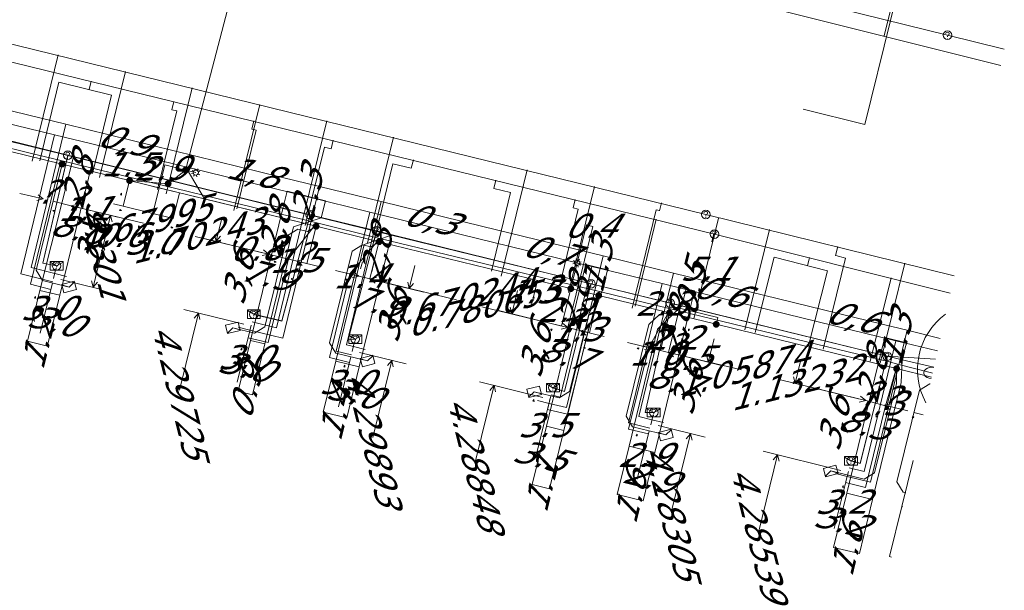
# Model space of a CAD drawing. Header units: metres. Extents: x 124576 to 133557, y 395865 to 402386.
# Tile 79 of 256: x 126226 to 126283, y 398270 to 398303. Entities that reach past the tile are written whole.
import ezdxf
from ezdxf.enums import TextEntityAlignment as Align

# ---------------------------------------------------------------- set-up
doc = ezdxf.new("R2010")
doc.units = ezdxf.units.M
doc.header["$MEASUREMENT"] = 0
for name, color, linetype, lineweight, true_color in [('LG_Datatransport_KPN_BV', 3, 'Continuous', 13, 0x00ff00), ('LG_Datatransport_Reggefiber_Operator_BV', 3, 'Continuous', 13, 0x00ff00), ('LG_Datatransport_Ziggo_BV', 3, 'Continuous', 13, 0x00ff00), ('LG_Laag_Spanning_Enexis_Netbeheer_BV', 7, 'Continuous', 13, 0x960000), ('LG_Riool_Vrij_Verval_Gemeente_Tilburg_Ruimtelijke_Uitvoering', 7, 'Continuous', 13, 0xca00a0), ('LG_unet-4_Brabant_Water', 5, 'Continuous', 13, 0x0000ff), ('LG_warmte_Ennatuurlijk_BV', 7, 'Continuous', 13, 0x008080), ('MV_Datatransport_lijn', 3, 'Continuous', 0, 0x00ff00), ('MV_warmte_lijn', 7, 'Continuous', 0, 0x008080)]:
    doc.layers.add(name, color=color, linetype=linetype, lineweight=lineweight, true_color=true_color)
for name, color, linetype, lineweight in [('LG_Datatransport_P_KPN_BV', 7, 'Continuous', 0), ('LG_Laag_Spanning_P_Enexis_Netbeheer_BV', 7, 'Continuous', 0), ('LG_Laag_Spanning_P_Gemeente_Tilburg_Ruimtelijke_Uitvoering', 7, 'Continuous', 0), ('LG_Riool_Vrij_Verval_P_Gemeente_Tilburg_Ruimtelijke_Uitvoering', 7, 'Continuous', 0), ('LG_unet-4_P_Brabant_Water', 7, 'Continuous', 0), ('MV_Datatransport', 7, 'Continuous', 0), ('MV_Laag_Spanning', 7, 'Continuous', 0), ('MV_Laag_Spanning_lijn', 7, 'Continuous', 0), ('MV_Laag_Spanning_pijl', 7, 'Continuous', 0), ('MV_warmte', 7, 'Continuous', 0)]:
    doc.layers.add(name, color=color, linetype=linetype, lineweight=lineweight)
doc.styles.add('Klic_Annotatie', font='verdanai.ttf', dxfattribs={"oblique": 20, "height": 1.4})

# ---------------------------------------------------------------- blocks, each defined once
blk = doc.blocks.new('Mof')
at = {"layer": 'LG_Laag_Spanning_P_Enexis_Netbeheer_BV'}
h = blk.add_hatch(color=256, dxfattribs=at)
edge = h.paths.add_edge_path()
edge.add_arc((0, 0), 2, 0, 360)
blk = doc.blocks.new('DeliveryPoint')
at = {"layer": 'LG_Laag_Spanning_P_Enexis_Netbeheer_BV', "flags": 128}
blk.add_lwpolyline([(-3.75, -2.5), (3.75, -2.5), (3.75, 2.5), (-3.75, 2.5), (-3.75, -2.5)], close=True, dxfattribs=at)
blk.add_lwpolyline([(-3.75, 2.5), (-3.75, 2.16), (0, 0), (3.75, 2.16)], dxfattribs=at)
blk = doc.blocks.new('Streetlight')
at = {"layer": 'LG_Laag_Spanning_P_Enexis_Netbeheer_BV'}
for p, q in [((-1.77, 1.77), (-1.06, 1.06)), ((0, 2.5), (0, 1.5)), ((1.77, 1.77), (1.06, 1.06)), ((-1.06, -1.06), (-1.77, -1.77)), ((0, -1.5), (0, -2.5)), ((1.06, -1.06), (1.77, -1.77))]:
    blk.add_line(p, q, dxfattribs=at)
at = {"layer": 'LG_Laag_Spanning_P_Enexis_Netbeheer_BV', "flags": 128}
for points in [[(-2.5, 0), (-1.5, 0)], [(1.5, 0), (2.5, 0)]]:
    blk.add_lwpolyline(points, dxfattribs=at)
at = {"layer": 'LG_Laag_Spanning_P_Enexis_Netbeheer_BV'}
blk.add_circle((0, 0), 1.5, dxfattribs=at)
blk = doc.blocks.new('m_pijl')
at = {"layer": 'MV_Laag_Spanning_pijl'}
blk.add_hatch(color=7, dxfattribs=at).paths.add_polyline_path([(-1, -0.33), (-1, 0), (-1, 0.33), (0, 0)])
at = {"layer": 'MV_Laag_Spanning_pijl', "flags": 128}
blk.add_lwpolyline([(-1, 0), (-1, 0.33), (0, 0), (-1, -0.33), (-1, 0)], close=True, dxfattribs=at)
blk = doc.blocks.new('Onbekend_2')
at = {"layer": 'LG_Riool_Vrij_Verval_P_Gemeente_Tilburg_Ruimtelijke_Uitvoering'}
blk.add_hatch(color=256, dxfattribs=at).paths.add_polyline_path([(-0.25, -1.07, -0.262633), (0.23, 0.15), (0.59, 0.47, 0.379827), (0.7, 1.26), (0.69, 1.26, 0.228508), (-0.03, 1.53), (-0.03, 1.52, 0.459053), (-0.82, 0.79), (-1.29, 0.85, -0.414214), (-0.08, 2, -0.243799), (1.09, 1.52, -0.379827), (0.9, 0.11), (0.54, -0.2, 0.262633), (0.23, -1.08), (-0.17, -1.07)])
blk.add_circle((0, 0), 2.5, dxfattribs=at)
at = {"layer": 'LG_Riool_Vrij_Verval_P_Gemeente_Tilburg_Ruimtelijke_Uitvoering', "extrusion": (0, 0, -1)}
blk.add_solid([(0.34, -2.06), (-0.21, -2.06), (0.34, -1.51), (-0.21, -1.51)], dxfattribs=at)
blk = doc.blocks.new('Onbekend_3')
at = {"layer": 'LG_Datatransport_P_KPN_BV'}
blk.add_hatch(color=256, dxfattribs=at).paths.add_polyline_path([(-0.25, -1.07, -0.262633), (0.23, 0.15), (0.59, 0.47, 0.379827), (0.7, 1.26), (0.69, 1.26, 0.228508), (-0.03, 1.53), (-0.03, 1.52, 0.459053), (-0.82, 0.79), (-1.29, 0.85, -0.414214), (-0.08, 2, -0.243799), (1.09, 1.52, -0.379827), (0.9, 0.11), (0.54, -0.2, 0.262633), (0.23, -1.08), (-0.17, -1.07)])
blk.add_circle((0, 0), 2.5, dxfattribs=at)
at = {"layer": 'LG_Datatransport_P_KPN_BV', "extrusion": (0, 0, -1)}
blk.add_solid([(0.34, -2.06), (-0.21, -2.06), (0.34, -1.51), (-0.21, -1.51)], dxfattribs=at)
blk = doc.blocks.new('PuntVanLevering_1')
at = {"layer": 'LG_Datatransport_P_KPN_BV', "flags": 128}
blk.add_lwpolyline([(-3.75, -2.5), (3.75, -2.5), (3.75, 2.5), (-3.75, 2.5), (-3.75, -2.5)], close=True, dxfattribs=at)
blk.add_lwpolyline([(-3.75, 2.5), (-3.75, 2.16), (0, 0), (3.75, 2.16)], dxfattribs=at)

msp = doc.modelspace()

# ---------------------------------------------------------------- linework, layer by layer
at = {"layer": 'LG_Datatransport_KPN_BV'}
for p, q in [((126225.23, 398296.12), (126228.88, 398295.21)), ((126228.88, 398295.21), (126242.98, 398291.75)), ((126242.98, 398291.75), (126246.84, 398290.81)), ((126246.84, 398290.81), (126247.67, 398290.61)), ((126247.67, 398290.61), (126259.32, 398287.74)), ((126259.32, 398287.74), (126261.34, 398287.25)), ((126261.34, 398287.25), (126263.92, 398286.61)), ((126263.92, 398286.61), (126276.55, 398283.52)), ((126276.55, 398283.52), (126279.366, 398283.351))]:
    msp.add_line(p, q, dxfattribs=at)
at = {"layer": 'LG_Datatransport_KPN_BV', "flags": 128}
for points in [[(126228.88, 398295.21), (126227.42, 398288.94), (126228.23, 398288.78)], [(126242.98, 398291.75), (126241.34, 398285.57), (126239.7, 398285.96)], [(126246.84, 398290.81), (126245.2, 398284.48), (126245.6, 398284.52)], [(126259.32, 398287.74), (126257.78, 398281.48), (126257.1, 398281.7)], [(126263.92, 398286.61), (126262.47, 398280.25), (126262.97, 398280.26)], [(126276.55, 398283.52), (126274.98, 398277.3), (126274.45, 398277.45)]]:
    msp.add_lwpolyline(points, dxfattribs=at)
at = {"layer": 'LG_Datatransport_Reggefiber_Operator_BV'}
for p, q in [((126225.226, 398296.117), (126228.877, 398295.207)), ((126228.877, 398295.207), (126242.977, 398291.751)), ((126242.977, 398291.751), (126246.837, 398290.809)), ((126263.923, 398286.612), (126276.555, 398283.521)), ((126276.555, 398283.521), (126279.366, 398283.351))]:
    msp.add_line(p, q, dxfattribs=at)
at = {"layer": 'LG_Datatransport_Reggefiber_Operator_BV', "flags": 128}
for points in [[(126228.227, 398288.777), (126227.424, 398288.936), (126228.877, 398295.207)], [(126239.705, 398285.964), (126241.336, 398285.574), (126242.977, 398291.751)], [(126245.603, 398284.522), (126245.197, 398284.476), (126246.837, 398290.809)], [(126246.837, 398290.809), (126247.673, 398290.606), (126259.32, 398287.741)], [(126257.104, 398281.696), (126257.778, 398281.481), (126259.32, 398287.741)], [(126259.32, 398287.741), (126261.336, 398287.253), (126263.923, 398286.612)], [(126263.923, 398286.612), (126262.471, 398280.249), (126262.969, 398280.256)], [(126274.445, 398277.449), (126274.979, 398277.296), (126276.555, 398283.521)]]:
    msp.add_lwpolyline(points, dxfattribs=at)
at = {"layer": 'LG_Datatransport_Ziggo_BV'}
for p, q in [((126229.203, 398295.112), (126224.784, 398296.196)), ((126243.625, 398291.574), (126229.203, 398295.112)), ((126247.704, 398290.573), (126243.625, 398291.574)), ((126260.04, 398287.558), (126247.704, 398290.573)), ((126264.607, 398286.446), (126260.04, 398287.558)), ((126277.432, 398283.325), (126264.607, 398286.446)), ((126279.261, 398282.88), (126277.432, 398283.325))]:
    msp.add_line(p, q, dxfattribs=at)
at = {"layer": 'LG_Datatransport_Ziggo_BV', "flags": 128}
for points in [[(126174.826, 398306.978), (126175.174, 398308.39), (126207.788, 398300.365), (126212.158, 398299.294), (126224.784, 398296.196), (126229.203, 398295.112), (126243.625, 398291.574), (126247.704, 398290.573), (126260.04, 398287.558), (126264.607, 398286.446), (126277.432, 398283.325), (126279.261, 398282.88)], [(126263.039, 398277.925), (126261.533, 398278.293), (126263.196, 398285.093), (126264.607, 398286.446), (126260.04, 398287.558), (126247.704, 398290.573), (126243.625, 398291.574), (126229.203, 398295.112), (126224.784, 398296.196), (126212.158, 398299.294), (126207.788, 398300.365), (126175.174, 398308.39), (126174.826, 398306.978)], [(126174.826, 398306.978), (126175.174, 398308.39), (126207.788, 398300.365), (126212.158, 398299.294), (126224.784, 398296.196), (126229.203, 398295.112), (126243.625, 398291.574), (126247.704, 398290.573), (126260.04, 398287.558), (126259.2, 398285.171), (126257.744, 398279.213), (126256.724, 398279.462)], [(126174.826, 398306.978), (126175.174, 398308.39), (126207.788, 398300.365), (126212.158, 398299.294), (126224.784, 398296.196), (126229.203, 398295.112), (126243.625, 398291.574), (126247.704, 398290.573), (126246.131, 398290.031), (126244.469, 398283.231), (126245.829, 398282.899)], [(126174.826, 398306.978), (126175.174, 398308.39), (126207.788, 398300.365), (126212.158, 398299.294), (126224.784, 398296.196), (126229.203, 398295.112), (126243.625, 398291.574), (126247.704, 398290.573), (126260.04, 398287.558), (126264.607, 398286.446), (126277.432, 398283.325), (126279.261, 398282.88)], [(126174.826, 398306.978), (126175.174, 398308.39), (126207.788, 398300.365), (126212.158, 398299.294), (126224.784, 398296.196), (126229.203, 398295.112), (126227.254, 398287.352), (126228.42, 398287.067)], [(126174.826, 398306.978), (126175.174, 398308.39), (126207.788, 398300.365), (126212.158, 398299.294), (126224.784, 398296.196), (126229.203, 398295.112), (126243.625, 398291.574), (126247.704, 398290.573), (126260.04, 398287.558), (126264.607, 398286.446), (126277.432, 398283.325), (126279.261, 398282.88)], [(126174.826, 398306.978), (126175.174, 398308.39), (126207.788, 398300.365), (126212.158, 398299.294), (126224.784, 398296.196), (126229.203, 398295.112), (126243.625, 398291.574), (126247.704, 398290.573), (126260.04, 398287.558), (126264.607, 398286.446), (126277.432, 398283.325), (126279.261, 398282.88)], [(126239.516, 398284.448), (126240.345, 398284.245), (126242.013, 398291.043), (126243.625, 398291.574), (126229.203, 398295.112), (126224.784, 398296.196), (126212.158, 398299.294), (126207.788, 398300.365), (126175.174, 398308.39), (126174.826, 398306.978)], [(126174.826, 398306.978), (126175.174, 398308.39), (126207.788, 398300.365), (126212.158, 398299.294), (126224.784, 398296.196), (126229.203, 398295.112), (126243.625, 398291.574), (126247.704, 398290.573), (126260.04, 398287.558), (126264.607, 398286.446), (126277.432, 398283.325), (126277.367, 398282.001), (126275.705, 398275.201), (126274.199, 398275.569)], [(126229.203, 398295.112), (126227.254, 398287.352), (126228.42, 398287.067)], [(126239.516, 398284.448), (126240.345, 398284.245), (126242.013, 398291.043), (126243.625, 398291.574)], [(126247.704, 398290.573), (126246.131, 398290.031), (126244.469, 398283.231), (126245.829, 398282.899)], [(126260.04, 398287.558), (126259.2, 398285.171), (126257.744, 398279.213), (126256.724, 398279.462)], [(126263.039, 398277.925), (126261.533, 398278.293), (126263.196, 398285.093), (126264.607, 398286.446)], [(126277.432, 398283.325), (126277.367, 398282.001), (126275.705, 398275.201), (126274.199, 398275.569)], [(126278.058, 398277.458), (126277.407, 398274.79), (126277.462, 398274.776)], [(126278.058, 398277.458), (126277.407, 398274.79), (126277.462, 398274.776)]]:
    msp.add_lwpolyline(points, dxfattribs=at)
at = {"layer": 'LG_Laag_Spanning_Enexis_Netbeheer_BV'}
for p, q in [((126235.725, 398294.351), (126236.328, 398294.203)), ((126235.764, 398294.477), (126236.842, 398292.669)), ((126234.716, 398293.559), (126232.474, 398293.738)), ((126234.716, 398293.559), (126232.474, 398293.738)), ((126234.716, 398293.559), (126232.474, 398293.738)), ((126258.146, 398287.456), (126258.513, 398288.954))]:
    msp.add_line(p, q, dxfattribs=at)
at = {"layer": 'LG_Laag_Spanning_Enexis_Netbeheer_BV', "flags": 128}
for points in [[(126234.716, 398293.559), (126235.725, 398294.351), (126235.764, 398294.477), (126240.789, 398313.688), (126242.102, 398317.46), (126244.899, 398329.654), (126246.68, 398337.73), (126246.766, 398338.121), (126246.83, 398338.41), (126247.303, 398340.553), (126247.427, 398340.837), (126247.649, 398341.053), (126247.941, 398341.169), (126248.256, 398341.162), (126251.706, 398340.401)], [(126234.716, 398293.559), (126235.725, 398294.351), (126235.764, 398294.477), (126240.789, 398313.688), (126242.102, 398317.46), (126244.899, 398329.654), (126246.68, 398337.73), (126246.766, 398338.121), (126246.83, 398338.41), (126247.303, 398340.553), (126247.427, 398340.837), (126247.649, 398341.053), (126247.941, 398341.169), (126248.256, 398341.162), (126251.706, 398340.401)], [(126251.706, 398340.401), (126248.256, 398341.162), (126247.941, 398341.169), (126247.649, 398341.053), (126247.427, 398340.837), (126247.303, 398340.553), (126246.83, 398338.41), (126246.766, 398338.121), (126246.68, 398337.73), (126244.899, 398329.654), (126242.102, 398317.46), (126240.789, 398313.688), (126235.764, 398294.477), (126236.842, 398292.669), (126243.328, 398291.082), (126246.993, 398290.185), (126258.129, 398287.46), (126258.146, 398287.456), (126259.769, 398287.058), (126263.887, 398286.047), (126266.605, 398285.38), (126277.1, 398282.805), (126279.134, 398282.306)], [(126279.134, 398282.306), (126277.1, 398282.805), (126266.605, 398285.38), (126263.887, 398286.047), (126259.769, 398287.058), (126258.146, 398287.456), (126258.129, 398287.46), (126246.993, 398290.185), (126243.328, 398291.082), (126236.842, 398292.669), (126235.764, 398294.477), (126240.789, 398313.688), (126242.102, 398317.46), (126244.899, 398329.654), (126246.68, 398337.73), (126246.766, 398338.121), (126246.83, 398338.41), (126247.303, 398340.553), (126247.427, 398340.837), (126247.649, 398341.053), (126247.941, 398341.169), (126248.256, 398341.162), (126251.706, 398340.401)], [(126235.764, 398294.477), (126240.789, 398313.688), (126242.102, 398317.46)], [(126196.545, 398302.53), (126197.134, 398302.386), (126207.54, 398299.84), (126211.454, 398298.882), (126212.62, 398298.596), (126224.503, 398295.688), (126228.546, 398294.699), (126232.474, 398293.738)], [(126196.545, 398302.53), (126197.134, 398302.386), (126207.54, 398299.84), (126211.454, 398298.882), (126212.62, 398298.596), (126224.503, 398295.688), (126228.546, 398294.699), (126232.474, 398293.738)], [(126196.545, 398302.53), (126197.134, 398302.386), (126207.54, 398299.84), (126211.454, 398298.882), (126212.62, 398298.596), (126224.503, 398295.688), (126228.546, 398294.699), (126232.474, 398293.738)], [(126228.546, 398294.699), (126227.035, 398288.534), (126227.401, 398287.93), (126228.956, 398287.549)], [(126235.764, 398294.477), (126235.725, 398294.351), (126234.716, 398293.559)], [(126279.134, 398282.306), (126277.1, 398282.805), (126266.605, 398285.38), (126263.887, 398286.047), (126259.769, 398287.058), (126258.146, 398287.456), (126258.129, 398287.46), (126246.993, 398290.185), (126243.328, 398291.082), (126233.552, 398293.474), (126233.021, 398293.605), (126232.757, 398293.669), (126232.474, 398293.738)], [(126279.134, 398282.306), (126277.1, 398282.805), (126266.605, 398285.38), (126263.887, 398286.047), (126259.769, 398287.058), (126258.146, 398287.456), (126258.129, 398287.46), (126246.993, 398290.185), (126243.328, 398291.082), (126233.552, 398293.474), (126233.021, 398293.605), (126232.757, 398293.669), (126232.474, 398293.738)], [(126232.474, 398293.738), (126232.757, 398293.669), (126233.021, 398293.605), (126233.552, 398293.474), (126233.928, 398293.382), (126236.842, 398292.669)], [(126279.134, 398282.306), (126277.1, 398282.805), (126266.605, 398285.38), (126263.887, 398286.047), (126259.769, 398287.058), (126258.146, 398287.456), (126258.129, 398287.46), (126246.993, 398290.185), (126243.328, 398291.082), (126236.842, 398292.669)], [(126243.328, 398291.082), (126242.833, 398290.781), (126242.259, 398290.922), (126241.655, 398290.555), (126240.348, 398285.229), (126239.743, 398284.862), (126238.481, 398285.172)], [(126246.993, 398290.185), (126246.504, 398289.888), (126246.022, 398290.006), (126245.417, 398289.64), (126244.109, 398284.306), (126244.475, 398283.701), (126246.321, 398283.248)], [(126259.769, 398287.058), (126259.611, 398286.848), (126259.189, 398285.964), (126258.076, 398281.465), (126257.471, 398281.099), (126256.015, 398281.46)], [(126263.887, 398286.047), (126263.303, 398285.947), (126262.691, 398285.376), (126261.368, 398280.032), (126261.733, 398279.426), (126263.674, 398278.946)], [(126277.1, 398282.805), (126277.092, 398281.936), (126275.816, 398276.743), (126275.211, 398276.377), (126273.269, 398276.854)], [(126279.048, 398281.917), (126279.03, 398281.921), (126278.425, 398281.555), (126277.113, 398276.218), (126277.479, 398275.614), (126277.64, 398275.575)]]:
    msp.add_lwpolyline(points, dxfattribs=at)
at = {"layer": 'LG_Laag_Spanning_P_Gemeente_Tilburg_Ruimtelijke_Uitvoering'}
msp.add_arc((126282.314, 398282.745), 4, 126.2739, 208.6921, dxfattribs=at)
at = {"layer": 'LG_Riool_Vrij_Verval_Gemeente_Tilburg_Ruimtelijke_Uitvoering'}
for p, q in [((126238.91, 398312.38), (126280.06, 398302.19)), ((126276.378, 398302.151), (126277.949, 398308.458)), ((126214.2, 398304.47), (126266, 398291.77)), ((126268.97, 398303.97), (126283.159, 398300.437)), ((126276.743, 398303.041), (126276.863, 398303.527)), ((126215.57, 398303.07), (126266.5, 398290.63)), ((126275.251, 398297.001), (126276.743, 398303.041)), ((126280.06, 398302.19), (126283.367, 398301.373)), ((126228.326, 398301.042), (126226.813, 398294.875)), ((126232.24, 398300.083), (126230.727, 398293.916)), ((126228.368, 398299.461), (126227.253, 398294.895)), ((126228.368, 398299.461), (126231.428, 398298.714)), ((126230.235, 398299.519), (126230.117, 398299.034)), ((126236.125, 398299.13), (126234.612, 398292.963)), ((126231.428, 398298.714), (126230.313, 398294.148)), ((126235.044, 398298.345), (126234.925, 398297.859)), ((126240.058, 398298.166), (126238.546, 398291.998)), ((126235.216, 398297.788), (126234.102, 398293.222)), ((126234.925, 398297.859), (126235.216, 398297.788)), ((126275.251, 398297.001), (126271.672, 398297.885)), ((126239.707, 398297.206), (126239.588, 398296.721)), ((126243.943, 398297.214), (126242.431, 398291.046)), ((126239.831, 398296.661), (126238.716, 398292.096)), ((126239.831, 398296.661), (126239.588, 398296.721)), ((126244.321, 398296.08), (126244.203, 398295.594)), ((126247.828, 398296.261), (126246.316, 398290.094)), ((126243.814, 398295.688), (126242.699, 398291.123)), ((126244.203, 398295.594), (126243.814, 398295.688)), ((126248.984, 398294.941), (126248.865, 398294.455)), ((126247.797, 398294.716), (126246.682, 398290.15)), ((126248.865, 398294.455), (126247.797, 398294.716)), ((126255.598, 398294.356), (126254.086, 398288.189)), ((126253.793, 398293.766), (126253.674, 398293.281)), ((126254.646, 398293.043), (126253.53, 398288.477)), ((126254.646, 398293.043), (126253.674, 398293.281)), ((126259.531, 398293.391), (126258.019, 398287.224)), ((126258.407, 398292.639), (126258.288, 398292.154)), ((126263.416, 398292.439), (126263.306, 398291.988)), ((126258.58, 398292.082), (126257.465, 398287.516)), ((126258.58, 398292.082), (126258.288, 398292.154)), ((126263.112, 398292.036), (126261.71, 398286.319)), ((126263.3, 398291.99), (126263.112, 398292.036)), ((126263.3, 398291.99), (126263.306, 398291.988)), ((126263.119, 398291.489), (126263, 398291.003)), ((126266, 398291.77), (126280.443, 398288.203)), ((126263, 398291.003), (126261.885, 398286.437)), ((126269.701, 398290.891), (126268.261, 398285.066)), ((126266.47, 398290.67), (126266.352, 398290.184)), ((126266.5, 398290.63), (126280.219, 398287.191)), ((126273.681, 398289.907), (126273.551, 398289.381)), ((126269.974, 398289.276), (126268.88, 398284.911)), ((126273.078, 398288.497), (126269.974, 398289.276)), ((126272.036, 398289.274), (126271.914, 398288.789)), ((126274.134, 398289.237), (126272.824, 398283.938)), ((126273.56, 398289.379), (126273.551, 398289.381)), ((126273.56, 398289.379), (126274.134, 398289.237)), ((126273.078, 398288.497), (126271.984, 398284.133)), ((126277.574, 398288.945), (126276.135, 398283.12)), ((126276.789, 398288.082), (126276.667, 398287.597)), ((126276.667, 398287.597), (126275.572, 398283.232))]:
    msp.add_line(p, q, dxfattribs=at)
at = {"layer": 'LG_unet-4_Brabant_Water', "flags": 128}
for points in [[(126279.13, 398282.56), (126277.16, 398283.07), (126276.68, 398283.19), (126263.94, 398286.28), (126259.81, 398287.28), (126251.46, 398289.31), (126247.04, 398290.38), (126243.37, 398291.28), (126228.48, 398294.9), (126226.77, 398295.31), (126224.56, 398295.85), (126211.51, 398299.03), (126207.58, 398299.98), (126201.17, 398301.54)], [(126228.48, 398294.9), (126227.9, 398292.56), (126226.71, 398287.71), (126227.89, 398287.41)], [(126243.37, 398291.28), (126241.72, 398289.18), (126240.53, 398284.32), (126239.37, 398284.6)], [(126247.04, 398290.38), (126245.29, 398288.31), (126244.1, 398283.45), (126245.27, 398283.17)], [(126259.81, 398287.28), (126259.13, 398284.91), (126257.95, 398280.15), (126256.79, 398280.42)], [(126263.94, 398286.28), (126262.68, 398284.03), (126261.5, 398279.28), (126262.66, 398279.01)], [(126277.16, 398283.07), (126276.46, 398280.64), (126275.29, 398275.89), (126274.13, 398276.18)], [(126279.13, 398282.56), (126279.187, 398282.546)]]:
    msp.add_lwpolyline(points, dxfattribs=at)
at = {"layer": 'LG_unet-4_P_Brabant_Water'}
msp.add_ellipse((126279.13, 398282.56), major_axis=(0.445, 0), ratio=0.727642, start_param=1.275958, end_param=4.686914, dxfattribs=at)
at = {"layer": 'LG_warmte_Ennatuurlijk_BV'}
for p, q in [((126228.048, 398288.047), (126228.191, 398288.63)), ((126228.799, 398288.171), (126228.119, 398288.339)), ((126238.799, 398285.21), (126239.479, 398285.044)), ((126239.55, 398285.335), (126239.407, 398284.752)), ((126245.425, 398283.794), (126245.568, 398284.377)), ((126246.176, 398283.918), (126245.496, 398284.086)), ((126256.95, 398281.077), (126256.807, 398280.494)), ((126256.199, 398280.952), (126256.879, 398280.785)), ((126262.792, 398279.544), (126262.935, 398280.127)), ((126263.543, 398279.668), (126262.864, 398279.835)), ((126273.542, 398276.707), (126274.222, 398276.541)), ((126274.293, 398276.832), (126274.15, 398276.249))]:
    msp.add_line(p, q, dxfattribs=at)
at = {"layer": 'LG_warmte_Ennatuurlijk_BV', "flags": 128}
for points in [[(126166.905, 398298.34), (126167.4, 398300.364), (126168.588, 398305.221), (126170.091, 398311.364), (126192.789, 398305.811), (126194.748, 398305.331), (126206.404, 398302.48), (126207.778, 398302.144), (126211.372, 398301.264), (126218.06, 398299.628), (126225.748, 398297.747), (126228.759, 398297.01), (126241.373, 398293.924), (126243.524, 398293.398), (126247.118, 398292.519), (126253.029, 398291.073), (126260.037, 398289.358), (126264.116, 398288.36), (126276.341, 398285.369), (126277.715, 398285.033), (126279.635, 398284.563)], [(126167.562, 398297.871), (126167.633, 398298.162), (126168.248, 398300.675), (126169.436, 398305.532), (126170.641, 398310.458), (126192.611, 398305.083), (126195.304, 398304.424), (126207.116, 398301.534), (126210.71, 398300.654), (126218.616, 398298.72), (126225.086, 398297.137), (126228.097, 398296.4), (126230.273, 398295.868), (126242.862, 398292.789), (126246.456, 398291.909), (126253.585, 398290.165), (126259.375, 398288.748), (126263.454, 398287.75), (126265.241, 398287.313), (126277.053, 398284.423), (126279.473, 398283.831)], [(126228.759, 398297.01), (126226.742, 398288.676), (126228.119, 398288.339)], [(126228.097, 398296.4), (126226.139, 398288.308), (126228.001, 398287.853)], [(126243.524, 398293.398), (126241.389, 398284.576), (126239.479, 398285.044)], [(126242.862, 398292.789), (126241.021, 398285.181), (126239.598, 398285.529)], [(126247.118, 398292.519), (126245.101, 398284.183), (126245.496, 398284.086)], [(126246.456, 398291.909), (126244.497, 398283.815), (126245.378, 398283.6)], [(126260.037, 398289.358), (126257.902, 398280.535), (126256.879, 398280.785)], [(126259.375, 398288.748), (126257.534, 398281.14), (126256.998, 398281.271)], [(126264.116, 398288.36), (126262.099, 398280.022), (126262.864, 398279.835)], [(126263.454, 398287.75), (126261.496, 398279.655), (126262.745, 398279.35)], [(126277.715, 398285.033), (126275.58, 398276.208), (126274.222, 398276.541)], [(126277.053, 398284.423), (126275.212, 398276.813), (126274.341, 398277.026)]]:
    msp.add_lwpolyline(points, dxfattribs=at)
at = {"layer": 'MV_Datatransport_lijn'}
for p, q in [((126230.32, 398294.838), (126228.42, 398287.067)), ((126243.868, 398292.569), (126241.634, 398293.115)), ((126241.391, 398292.122), (126239.516, 398284.448)), ((126247.704, 398290.573), (126245.829, 398282.899)), ((126260.284, 398288.556), (126259.021, 398288.865)), ((126258.777, 398287.865), (126256.724, 398279.462)), ((126264.849, 398287.44), (126265.335, 398287.321)), ((126228.42, 398287.067), (126227.708, 398284.153)), ((126265.093, 398286.328), (126263.039, 398277.925)), ((126239.516, 398284.448), (126238.792, 398281.485)), ((126277.672, 398284.304), (126276.409, 398284.613)), ((126226.535, 398284.403), (126227.698, 398284.109)), ((126276.169, 398283.632), (126274.199, 398275.569)), ((126245.829, 398282.899), (126245.105, 398279.936)), ((126239.618, 398281.282), (126238.793, 398281.485)), ((126243.745, 398280.27), (126245.105, 398279.936)), ((126256.724, 398279.462), (126255.894, 398276.062)), ((126263.039, 398277.925), (126262.35, 398275.108)), ((126256.914, 398275.813), (126255.894, 398276.062)), ((126260.844, 398275.476), (126262.35, 398275.108)), ((126274.199, 398275.569), (126273.428, 398272.412)), ((126274.934, 398272.045), (126273.428, 398272.412)), ((126276.696, 398271.875), (126276.812, 398271.847))]:
    msp.add_line(p, q, dxfattribs=at)
at = {"layer": 'MV_Datatransport_lijn', "flags": 128}
for points in [[(126241.391, 398292.122), (126241.391, 398292.122), (126241.634, 398293.115)], [(126243.625, 398291.574), (126243.625, 398291.574), (126243.868, 398292.569)], [(126259.021, 398288.865), (126259.021, 398288.865), (126258.777, 398287.865)], [(126260.04, 398287.558), (126260.04, 398287.558), (126260.284, 398288.556)], [(126227.254, 398287.352), (126227.254, 398287.352), (126226.535, 398284.403)], [(126264.607, 398286.446), (126264.607, 398286.446), (126264.849, 398287.44)], [(126265.335, 398287.321), (126265.335, 398287.321), (126265.093, 398286.328)], [(126276.409, 398284.613), (126276.409, 398284.613), (126276.169, 398283.632)], [(126239.618, 398281.282), (126239.618, 398281.282), (126240.345, 398284.245)], [(126277.432, 398283.325), (126277.432, 398283.325), (126277.672, 398284.304)], [(126244.469, 398283.231), (126244.469, 398283.231), (126243.745, 398280.27)], [(126257.744, 398279.213), (126257.744, 398279.213), (126256.914, 398275.813)], [(126261.533, 398278.293), (126261.533, 398278.293), (126260.844, 398275.476)], [(126275.705, 398275.201), (126275.705, 398275.201), (126274.934, 398272.045)], [(126276.696, 398271.875), (126276.696, 398271.875), (126277.407, 398274.79)]]:
    msp.add_lwpolyline(points, dxfattribs=at)
at = {"layer": 'MV_Laag_Spanning_lijn'}
for p, q in [((126234.517, 398294.647), (126235.725, 398294.351)), ((126235.018, 398291.535), (126235.385, 398293.026)), ((126242.795, 398288.912), (126243.324, 398291.065)), ((126257.968, 398285.191), (126259.422, 398291.069)), ((126259.054, 398291.16), (126258.513, 398288.954)), ((126246.461, 398288.018), (126246.986, 398290.16)), ((126259.229, 398284.876), (126259.769, 398287.058)), ((126264.467, 398286.316), (126264.372, 398285.927)), ((126263.356, 398283.866), (126263.887, 398286.047)), ((126266.7, 398285.768), (126266.605, 398285.379)), ((126276.534, 398280.626), (126277.1, 398282.805))]:
    msp.add_line(p, q, dxfattribs=at)
at = {"layer": 'MV_Laag_Spanning_pijl'}
for p, q in [((126234.517, 398294.647), (126233.828, 398291.83)), ((126232.109, 398292.251), (126232.474, 398293.738)), ((126229.084, 398292.273), (126228.016, 398292.535)), ((126231.539, 398292.391), (126232.109, 398292.251)), ((126232.109, 398292.251), (126235.018, 398291.535)), ((126266.73, 398291.545), (126265.296, 398285.702)), ((126240.562, 398289.46), (126241.339, 398289.269)), ((126241.339, 398289.269), (126242.795, 398288.912)), ((126246.461, 398288.018), (126245.101, 398288.352)), ((126255.844, 398286.439), (126256.209, 398287.93)), ((126227.27, 398284.873), (126227.984, 398287.787)), ((126258.146, 398287.456), (126257.612, 398285.278)), ((126264.467, 398286.316), (126266.7, 398285.768)), ((126263.833, 398283.75), (126264.372, 398285.928)), ((126257.967, 398285.188), (126259.229, 398284.876)), ((126238.737, 398282.02), (126239.452, 398284.934)), ((126263.356, 398283.866), (126262.376, 398284.104)), ((126263.833, 398283.75), (126263.356, 398283.866)), ((126244.635, 398280.573), (126245.35, 398283.486)), ((126256.145, 398277.822), (126256.985, 398281.219)), ((126275.304, 398280.945), (126276.534, 398280.626)), ((126278.649, 398280.123), (126278.106, 398280.256)), ((126262.007, 398276.371), (126262.704, 398279.186)), ((126273.476, 398273.508), (126274.24, 398276.616))]:
    msp.add_line(p, q, dxfattribs=at)
at = {"layer": 'MV_Laag_Spanning_pijl', "flags": 128}
msp.add_lwpolyline([(126259.422, 398291.069), (126259.168, 398291.133), (126259.114, 398291.147), (126259.054, 398291.16)], dxfattribs=at)
at = {"layer": 'MV_warmte_lijn'}
for p, q in [((126227.451, 398292.668), (126226.098, 398292.995)), ((126227.451, 398292.668), (126227.072, 398292.581)), ((126227.451, 398292.668), (126227.154, 398292.919)), ((126229.084, 398292.273), (126229.463, 398292.36)), ((126229.084, 398292.273), (126229.381, 398292.022)), ((126229.084, 398292.273), (126233.284, 398291.257)), ((126229.506, 398292.169), (126231.795, 398291.609)), ((126230.348, 398287.535), (126231.372, 398291.712)), ((126231.372, 398291.712), (126231.12, 398291.416)), ((126231.372, 398291.712), (126231.458, 398291.333)), ((126237.508, 398290.209), (126237.84, 398291.561)), ((126240.562, 398289.46), (126236.292, 398290.493)), ((126240.14, 398289.564), (126236.663, 398290.416)), ((126237.508, 398290.209), (126237.422, 398290.589)), ((126237.508, 398290.209), (126237.76, 398290.506)), ((126240.562, 398289.46), (126240.265, 398289.711)), ((126240.562, 398289.46), (126240.183, 398289.373)), ((126242.217, 398289.06), (126242.596, 398289.147)), ((126242.217, 398289.06), (126242.514, 398288.809)), ((126242.217, 398289.06), (126243.57, 398288.732)), ((126245.912, 398288.598), (126246.017, 398289.02)), ((126245.81, 398288.176), (126244.457, 398288.503)), ((126245.81, 398288.176), (126245.512, 398288.427)), ((126246.563, 398288.441), (126246.669, 398288.863)), ((126248.748, 398287.457), (126249.08, 398288.809)), ((126228.482, 398287.992), (126230.771, 398287.431)), ((126230.348, 398287.535), (126230.262, 398287.914)), ((126245.81, 398288.176), (126245.43, 398288.088)), ((126246.461, 398288.018), (126246.84, 398288.105)), ((126246.461, 398288.018), (126246.758, 398287.767)), ((126246.461, 398288.018), (126251.489, 398286.802)), ((126246.883, 398287.914), (126249.593, 398287.25)), ((126230.348, 398287.535), (126230.6, 398287.831)), ((126248.748, 398287.457), (126248.662, 398287.837)), ((126248.748, 398287.457), (126249, 398287.754)), ((126254.71, 398285.997), (126255.045, 398287.348)), ((126239.116, 398285.39), (126235.64, 398286.243)), ((126257.968, 398285.191), (126252.975, 398286.399)), ((126257.546, 398285.295), (126253.866, 398286.206)), ((126254.71, 398285.997), (126254.625, 398286.376)), ((126254.71, 398285.997), (126254.963, 398286.293)), ((126236.484, 398286.036), (126235.386, 398281.557)), ((126236.484, 398286.036), (126236.233, 398285.739)), ((126236.484, 398286.036), (126236.571, 398285.656)), ((126257.968, 398285.191), (126257.589, 398285.104)), ((126257.968, 398285.191), (126257.671, 398285.442)), ((126258.727, 398285.007), (126259.106, 398285.095)), ((126258.727, 398285.007), (126259.024, 398284.756)), ((126258.727, 398285.007), (126260.08, 398284.68)), ((126266.145, 398283.178), (126266.479, 398284.529)), ((126262.804, 398283.999), (126261.451, 398284.326)), ((126262.804, 398283.999), (126262.425, 398283.912)), ((126262.804, 398283.999), (126262.507, 398284.25)), ((126245.859, 398283.739), (126248.569, 398283.075)), ((126247.724, 398283.282), (126246.626, 398278.804)), ((126247.724, 398283.282), (126247.472, 398282.985)), ((126247.724, 398283.282), (126247.81, 398282.902)), ((126263.833, 398283.75), (126264.212, 398283.837)), ((126263.833, 398283.75), (126264.13, 398283.499)), ((126263.833, 398283.75), (126268.068, 398282.725)), ((126264.255, 398283.645), (126266.989, 398282.969)), ((126266.145, 398283.178), (126266.059, 398283.557)), ((126266.145, 398283.178), (126266.397, 398283.474)), ((126271.196, 398281.955), (126271.528, 398283.307)), ((126274.882, 398281.049), (126270.351, 398282.162)), ((126271.196, 398281.955), (126271.11, 398282.334)), ((126271.196, 398281.955), (126271.448, 398282.251)), ((126253.681, 398281.834), (126252.573, 398277.358)), ((126256.516, 398281.132), (126252.836, 398282.043)), ((126253.681, 398281.834), (126253.428, 398281.538)), ((126253.681, 398281.834), (126253.766, 398281.454)), ((126275.304, 398280.945), (126271.139, 398281.953)), ((126275.304, 398280.945), (126275.007, 398281.196)), ((126275.304, 398280.945), (126274.925, 398280.858)), ((126276.405, 398280.679), (126276.784, 398280.766)), ((126276.405, 398280.679), (126276.702, 398280.428)), ((126276.405, 398280.679), (126277.758, 398280.351)), ((126263.226, 398279.488), (126265.96, 398278.811)), ((126265.116, 398279.02), (126263.999, 398274.509)), ((126265.116, 398279.02), (126264.863, 398278.724)), ((126265.116, 398279.02), (126265.201, 398278.641)), ((126270.173, 398277.793), (126269.064, 398273.28)), ((126273.859, 398276.887), (126269.328, 398278.001)), ((126270.173, 398277.793), (126269.921, 398277.497)), ((126270.173, 398277.793), (126270.259, 398277.414))]:
    msp.add_line(p, q, dxfattribs=at)

# ---------------------------------------------------------------- block references
at = {"layer": 'LG_Datatransport_P_KPN_BV', "xscale": 0.1, "yscale": 0.1, "zscale": 0.1}
for name, p in [('Onbekend_3', (126228.877, 398295.207)), ('Onbekend_3', (126228.88, 398295.21)), ('Onbekend_3', (126242.977, 398291.751)), ('Onbekend_3', (126242.98, 398291.75)), ('Onbekend_3', (126246.837, 398290.809)), ('Onbekend_3', (126246.84, 398290.81)), ('PuntVanLevering_1', (126228.226, 398288.777)), ('Onbekend_3', (126228.23, 398288.78)), ('Onbekend_3', (126259.32, 398287.741)), ('Onbekend_3', (126259.32, 398287.74)), ('Onbekend_3', (126263.92, 398286.61)), ('Onbekend_3', (126263.923, 398286.612)), ('PuntVanLevering_1', (126239.705, 398285.964)), ('Onbekend_3', (126239.7, 398285.96)), ('PuntVanLevering_1', (126245.604, 398284.522)), ('Onbekend_3', (126245.6, 398284.52)), ('Onbekend_3', (126276.55, 398283.52)), ('Onbekend_3', (126276.555, 398283.521)), ('PuntVanLevering_1', (126257.104, 398281.696)), ('Onbekend_3', (126257.1, 398281.7)), ('PuntVanLevering_1', (126262.968, 398280.256)), ('Onbekend_3', (126262.97, 398280.26)), ('PuntVanLevering_1', (126274.445, 398277.449)), ('Onbekend_3', (126274.45, 398277.45))]:
    msp.add_blockref(name, p, dxfattribs=at)
at = {"layer": 'LG_Laag_Spanning_P_Enexis_Netbeheer_BV', "xscale": 0.1, "yscale": 0.1, "zscale": 0.1}
for p in [(126228.546, 398294.699), (126235.725, 398294.351), (126232.474, 398293.738), (126232.474, 398293.738), (126234.716, 398293.559), (126234.716, 398293.559), (126243.328, 398291.082), (126246.993, 398290.185), (126258.146, 398287.456), (126259.769, 398287.058), (126263.887, 398286.047), (126277.1, 398282.805)]:
    msp.add_blockref('Mof', p, dxfattribs=at)
for name, p, rotation in [('Streetlight', (126236.328, 398294.203), 14), ('Streetlight', (126258.513, 398288.954), 284), ('DeliveryPoint', (126228.956, 398287.549), 14), ('Mof', (126266.605, 398285.38), 14), ('DeliveryPoint', (126238.481, 398285.172), 194), ('DeliveryPoint', (126246.321, 398283.248), 14), ('DeliveryPoint', (126256.015, 398281.46), 194), ('DeliveryPoint', (126263.674, 398278.946), 14), ('DeliveryPoint', (126273.269, 398276.854), 194)]:
    msp.add_blockref(name, p, dxfattribs=dict(at, rotation=rotation))
at = {"layer": 'LG_Riool_Vrij_Verval_P_Gemeente_Tilburg_Ruimtelijke_Uitvoering', "xscale": 0.1, "yscale": 0.1, "zscale": 0.1}
for p in [(126280.06, 398302.19), (126266, 398291.77), (126266.5, 398290.63)]:
    msp.add_blockref('Onbekend_2', p, dxfattribs=at)
at = {"layer": 'MV_Laag_Spanning_pijl'}
for p, xscale, yscale, zscale, rotation in [((126232, 398293), 0.1, 0.1, 0.1, 76), ((126228, 398292), 0.1, 0.1, 0.1, 166), ((126232, 398292), 0.1, 0.1, 0.1, 347), ((126233, 398291), 0.09999999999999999, 0.09999999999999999, 0.09999999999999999, 257), ((126235, 398291), 0.1, 0.1, 0.1, 347), ((126259, 398291), 0.09999999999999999, 0.09999999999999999, 0.09999999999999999, 167), ((126241, 398289), 0.1, 0.1, 0.1, 347), ((126242, 398288), 0.1, 0.1, 0.1, 347), ((126245, 398288), 0.1, 0.1, 0.1, 166), ((126227, 398287), 0.1, 0.1, 0.1, 76), ((126256, 398287), 0.1, 0.1, 0.1, 76), ((126257, 398285), 0.09999999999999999, 0.09999999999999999, 0.09999999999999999, 257), ((126264, 398285), 0.1, 0.1, 0.1, 76), ((126265, 398285), 0.09999999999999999, 0.09999999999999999, 0.09999999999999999, 257), ((126266, 398285), 0.1, 0.1, 0.1, 347), ((126239, 398284), 0.1, 0.1, 0.1, 76), ((126259, 398284), 0.1, 0.1, 0.1, 347), ((126262, 398284), 0.1, 0.1, 0.1, 166), ((126245, 398283), 0.1, 0.1, 0.1, 76), ((126263, 398283), 0.1, 0.1, 0.1, 166), ((126256, 398281), 0.1, 0.1, 0.1, 76), ((126276, 398280), 0.1, 0.1, 0.1, 346), ((126278, 398280), 0.1, 0.1, 0.1, 166), ((126262, 398279), 0.1, 0.1, 0.1, 76), ((126274, 398276), 0.1, 0.1, 0.1, 76)]:
    msp.add_blockref('m_pijl', p, dxfattribs=dict(at, xscale=xscale, yscale=yscale, zscale=zscale, rotation=rotation))

# ---------------------------------------------------------------- texts
at = {"layer": 'MV_Datatransport', "style": 'Klic_Annotatie', "oblique": 20}
for s, rotation, p in [('0,9', 346.2, (126232.117, 398296.109)), ('2,8', 76.2, (126229.417, 398293.633)), ('1,8', 346.2, (126239.606, 398294.245)), ('2.3', 76, (126242.751, 398292.842)), ('0,3', 346.2, (126249.94, 398291.532)), ('8.0', 346, (126229.37, 398290.953)), ('2,8', 76.2, (126240.896, 398290.82)), ('3,6', 76.2, (126230.204, 398290.145)), ('2,8', 76.2, (126246.794, 398289.378)), ('0,7', 346.1, (126256.863, 398289.718)), ('1.3', 76, (126259.653, 398288.711)), ('3,6', 76.2, (126238.768, 398288.047)), ('7.9', 346, (126240.454, 398288.285)), ('0.5', 76, (126265.092, 398287.381)), ('0,6', 346.1, (126266.798, 398287.322)), ('7.9', 346, (126246.767, 398286.736)), ('2,8', 76.1, (126258.304, 398286.55)), ('3,6', 76.2, (126247.736, 398285.852)), ('0,6', 346.2, (126274.506, 398285.845)), ('3.0', 346, (126228.064, 398285.61)), ('2,8', 76.1, (126264.169, 398285.109)), ('1.3', 76, (126277.041, 398284.459)), ('1.2', 76, (126227.117, 398284.256)), ('3,6', 76.1, (126256.051, 398283.811)), ('8.7', 346, (126257.751, 398283.664)), ('3.0', 346, (126239.154, 398282.967)), ('2,8', 76.2, (126275.638, 398282.305)), ('8.7', 346, (126264.066, 398282.127)), ('3,6', 76.1, (126264.885, 398281.635)), ('0.9', 76, (126239.206, 398281.384)), ('3.0', 346, (126245.467, 398281.418)), ('1.4', 76, (126244.425, 398280.103)), ('3,6', 76.2, (126273.42, 398279.554)), ('8.3', 346, (126275.184, 398279.601)), ('3.5', 346, (126256.309, 398277.762)), ('1.1', 76, (126256.404, 398275.938)), ('2.9', 346, (126262.695, 398276.517)), ('1.6', 76, (126261.597, 398275.292)), ('3.2', 346, (126273.814, 398273.991)), ('1.6', 76, (126274.181, 398272.229))]:
    msp.add_text(s, height=1.4, rotation=rotation, dxfattribs=at).set_placement(p, align=Align.MIDDLE_CENTER)
at = {"layer": 'MV_Laag_Spanning', "style": 'Klic_Annotatie', "oblique": 20}
for s, p in [('1.5', (126232.292, 398294.69)), ('0.4', (126259.238, 398291.115)), ('5.1', (126266.013, 398288.624)), ('1.5', (126255.781, 398287.299)), ('3.0', (126227.627, 398286.33)), ('2.2', (126257.686, 398286.224)), ('2.2', (126264.046, 398284.612)), ('3.0', (126239.095, 398283.477)), ('3.0', (126244.993, 398282.03)), ('3.5', (126256.565, 398279.521)), ('2.9', (126262.356, 398277.779)), ('3.2', (126273.858, 398275.062))]:
    msp.add_text(s, height=1.4, dxfattribs=at).set_placement(p, align=Align.MIDDLE_CENTER)
for s, p in [('2.9', (126234.228, 398294.454)), ('1.1', (126229.762, 398292.107)), ('0.6', (126231.79, 398290.57)), ('3.0', (126233.654, 398290.153)), ('0.8', (126239.768, 398289.788)), ('1.5', (126242.067, 398289.091)), ('1.4', (126245.781, 398288.185)), ('2.3', (126263.382, 398286.594)), ('1.3', (126258.407, 398285.079)), ('1.0', (126262.996, 398283.698)), ('0.5', (126264.758, 398283.421)), ('1.3', (126275.919, 398280.786))]:
    msp.add_text(s, height=1.4, rotation=1, dxfattribs=at).set_placement(p, align=Align.MIDDLE_CENTER)
at = {"layer": 'MV_warmte', "style": 'Klic_Annotatie', "oblique": 20}
for p in [(126227.553, 398293.091), (126229.186, 398292.696), (126240.664, 398289.883), (126242.319, 398289.482), (126258.07, 398285.614), (126258.829, 398285.43), (126262.906, 398284.422), (126263.935, 398284.173), (126275.406, 398281.368), (126276.507, 398281.102)]:
    msp.add_text('?', height=1.4, dxfattribs=at).set_placement(p, align=Align.MIDDLE_CENTER)
for s, rotation, p in [('1.67995', 14, (126233.284, 398291.257)), ('1.70243', 14, (126236.292, 398290.493)), ('4.301', 284, (126230.86, 398289.623)), ('0.670244', 14, (126251.489, 398286.802)), ('0.780653', 14, (126252.975, 398286.399)), ('4.29725', 284, (126235.386, 398281.557)), ('1.05874', 14, (126268.068, 398282.725)), ('1.13232', 14, (126271.139, 398281.953)), ('4.29893', 284, (126246.626, 398278.804)), ('4.28848', 284, (126252.573, 398277.358)), ('4.28305', 284, (126263.999, 398274.509)), ('4.28539', 284, (126269.064, 398273.28))]:
    msp.add_text(s, height=1.4, rotation=rotation, dxfattribs=at).set_placement(p, align=Align.MIDDLE_CENTER)

doc.saveas('drawing.dxf')
